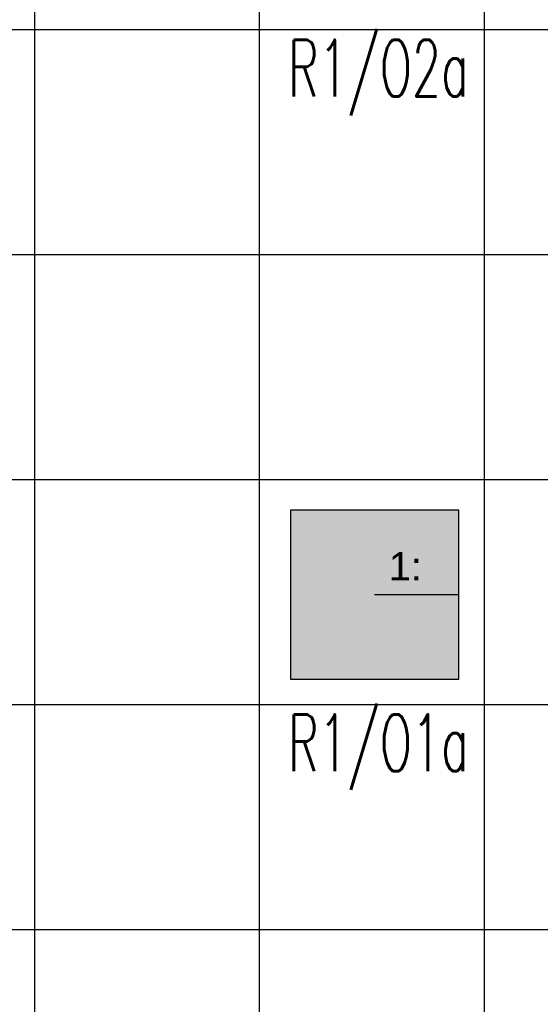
# Model space of a CAD drawing. Header units: millimetres. Extents: x -94648 to 68781, y -29623 to 11990.
# Tile 28 of 181: x -36226 to -36042, y -14047 to -13700. Entities that reach past the tile are written whole.
import ezdxf

# ---------------------------------------------------------------- set-up
doc = ezdxf.new("R2010")
doc.units = ezdxf.units.MM
doc.linetypes.add('BUD', pattern=[0])
for name, color, linetype in [('-podklad', 8, 'Continuous'), ('HATCH', 204, 'Continuous'), ('rexp_Leuchten_Besch', 7, 'Continuous'), ('rexp_Oprawy', 7, 'Continuous')]:
    doc.layers.add(name, color=color, linetype=linetype)
doc.layers.add('IE_oswietlenie_nr_obw', color=51, linetype='Continuous', lineweight=20)
doc.styles.add('ROMANS', font='romans.shx', dxfattribs={"width": 0.75, "height": 10})
doc.styles.get("Standard").update_dxf_attribs({"font": 'arial.ttf'})

# ---------------------------------------------------------------- blocks, each defined once
blk = doc.blocks.new('Goscim_parter')
at = {"layer": 'HATCH', "linetype": 'BUD'}
h = blk.add_hatch(dxfattribs=at)
h.set_pattern_fill('ANSI37', color=8, scale=25, angle=45)
h.set_pattern_definition([(90, (-45348.77, -1321.09), (-79.375, 0), []), (180, (-45348.77, -1321.09), (0, -79.375), [])])
h.paths.add_polyline_path([(-36586.06, -12833.74), (-36586.06, -14283.74), (-35303.06, -14283.74), (-35303.06, -12833.74)])
blk = doc.blocks.new('rexp_lib_5')
at = {"layer": 'rexp_Oprawy', "true_color": 0xffff00}
blk.add_hatch(color=2, dxfattribs=at).paths.add_polyline_path([(-0.2975, -0.2975), (0.2975, -0.2975), (0.2975, 0.2975), (-0.2975, 0.2975)])
at = {"layer": 'rexp_Oprawy', "color": 2, "true_color": 0xffff00}
blk.add_lwpolyline([(-0.2975, -0.2975), (0.2975, -0.2975), (0.2975, 0.2975), (-0.2975, 0.2975)], close=True, dxfattribs=at)
at = {"layer": 'rexp_Oprawy', "color": 7}
blk.add_lwpolyline([(-0.2975, -0.2975), (0.2975, -0.2975), (0.2975, 0.2975), (-0.2975, 0.2975)], close=True, dxfattribs=at)
blk.add_lwpolyline([(0, 0), (0.2975, 0)], dxfattribs=at)
at = {"layer": 'rexp_Leuchten_Besch', "flags": 8}
blk.add_attdef('Label', (0.05, 0.05), '', height=0.1, dxfattribs=at)

msp = doc.modelspace()

# ---------------------------------------------------------------- block references
at = {"layer": '-podklad'}
msp.add_blockref('Goscim_parter', (0, 0), dxfattribs=at)
at = {"layer": 'rexp_Oprawy'}
ref = msp.add_blockref('rexp_lib_5', (-36100.60254, -13902.93517, 450), dxfattribs=dict(at, xscale=100, yscale=100, zscale=100))
ref.add_attrib('Label', '1:', (-36095.60254, -13897.93517, 450), dxfattribs={"layer": 'rexp_Leuchten_Besch', "height": 10})

# ---------------------------------------------------------------- texts
at = {"layer": 'IE_oswietlenie_nr_obw', "style": 'ROMANS', "width": 0.6}
for s, p in [('R1/O2a', (-36131.1678, -13727.19773)), ('R1/O1a', (-36131.1678, -13965.15779))]:
    msp.add_text(s, height=20, dxfattribs=at).set_placement(p)

doc.saveas('drawing.dxf')
